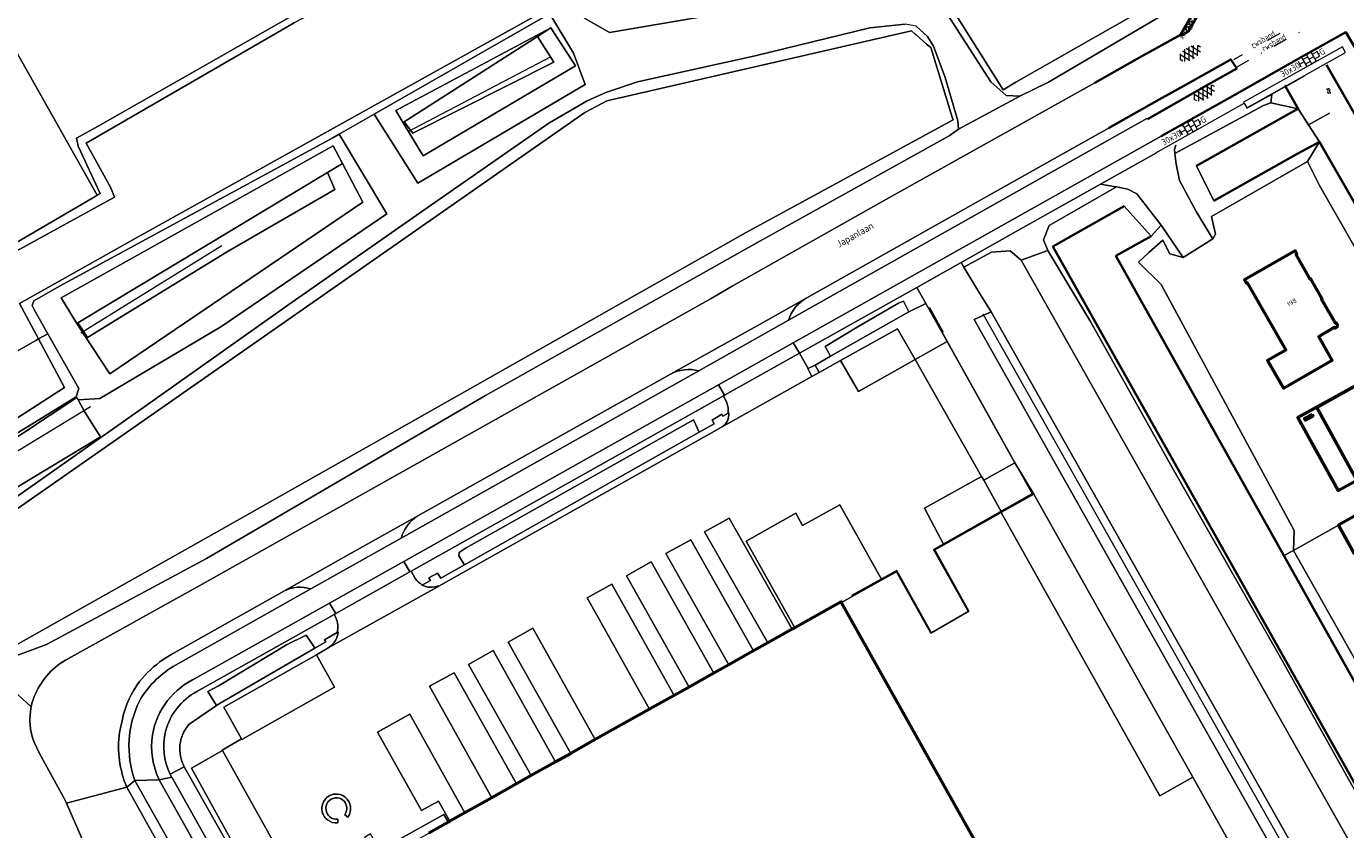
# Model space of a CAD drawing. Header units: metres. Extents: x 113441 to 115918, y 474822 to 477887.
# Tile 38 of 145: x 114493 to 114680, y 475863 to 475976. Entities that reach past the tile are written whole.
import ezdxf
from ezdxf.enums import TextEntityAlignment as Align

# ---------------------------------------------------------------- set-up
doc = ezdxf.new("R2010")
doc.units = ezdxf.units.M
doc.linetypes.add('VH-GELEIDEBAND', pattern=[6, 2, -2, 0, -2])
doc.layers.get('0').update_dxf_attribs({"color": 252})
for name, color, linetype, lineweight in [('B-WE-GK-BESCHOEIING-G', 252, 'GK-BESCHOEIING', 35), ('B-WE-GR-GRAS-GV', 252, 'Continuous', 13), ('B-WE-GR-GROENVOORZIENING-GV', 252, 'Continuous', 18), ('B-WE-GW-TALUD_KRUIN-G', 252, 'Continuous', 18), ('B-WE-IE-TERREINAFSCHEIDING_KUNSTMATIG_HEKWERK-G', 252, 'IE-TERREINAFSCHEIDING-KUNSTMATIG', 18), ('B-WE-IE-TERREINAFSCHEIDING_KUNSTMATIG_MUUR-GV', 252, 'Continuous', 18), ('B-WE-KW-KUNSTWERK-G', 170, 'Continuous', 18), ('B-WE-KW-KUNSTWERK_DEK-GV', 252, 'Continuous', 18), ('B-WE-OG-BEBOUWING-GV', 7, 'Continuous', 50), ('B-WE-OG-BEBOUWING-T18', 7, 'Continuous', 50), ('B-WE-OG-BEBOUWING_LUIFEL-GV', 7, 'Continuous', 50), ('B-WE-OG-INFO-T18', 7, 'Continuous', 18), ('B-WE-OG-TERREIN_ERF-GV', 252, 'Continuous', 18), ('B-WE-OG-TOPOGRAFIE-T18', 7, 'Continuous', 18), ('B-WE-OG-WATER-GV', 252, 'Continuous', 18), ('B-WE-OG-WATER-S', 130, 'Continuous', 18), ('B-WE-OG-WATER_SLOOT-GV', 252, 'Continuous', 18), ('B-WE-VH-KANTOPSLUITING_GELEIDEBAND-G', 20, 'VH-GELEIDEBAND', 18), ('B-WE-VH-KANTVERHARDING_ASFALT-G', 60, 'Continuous', 35), ('B-WE-VH-KANTVERHARDING_BETONSTRAATSTEEN-G', 60, 'Continuous', 35), ('B-WE-VH-KANTVERHARDING_TEGEL-G', 60, 'Continuous', 18), ('B-WE-VH-ONVERHARD-GV', 252, 'Continuous', 18), ('B-WE-VH-VERHARDING_ASFALT-S', 252, 'Continuous', 18), ('B-WE-VH-VERHARDING_BETONSTRAATSTEEN-S', 252, 'Continuous', 18), ('B-WE-VH-VERHARDING_GESLOTEN-GV', 252, 'Continuous', 18), ('B-WE-VH-VERHARDING_OPEN-GV', 252, 'Continuous', 18), ('B-WE-VH-VERHARDING_TEGEL-S', 252, 'Continuous', 18)]:
    doc.layers.add(name, color=color, linetype=linetype, lineweight=lineweight)
doc.layers.get('0').freeze()
doc.styles.add('NLCS-ISO', font='NLCS-ISO.ttf')
doc.styles.add('NLCS-ISO-ANNOTATIEF-T18', font='NLCS-ISO.ttf', dxfattribs={"height": 1.8})
doc.linetypes.add('GK-BESCHOEIING', pattern='A,30,-5,[1,NLCS.SHX,S=1,R=0,X=0,Y=0],-5', length=40)
doc.linetypes.add('IE-TERREINAFSCHEIDING-KUNSTMATIG', pattern='A,4,[82,NLCS.SHX,S=0.75,R=90,X=0,Y=0],4,-2', length=10)

# ---------------------------------------------------------------- blocks, each defined once
blk = doc.blocks.new('SVH-TEGEL_300X300_DUN_HALFST_KL-SO')
for p, q in [((-3.08, 0.75), (-3, 0.75)), ((-3, -0.83), (-3, 0.83)), ((-3, 0), (-1.5, 0)), ((-1.84, 1.5), (-1.5, 1.5)), ((-1.5, -1.6), (-1.5, 1.6)), ((-1.5, 0.75), (0, 0.75)), ((0, -1.78), (0, 1.78)), ((0, 1.5), (1.5, 1.5)), ((0, 0), (1.5, 0)), ((1.5, -1.6), (1.5, 1.6)), ((1.5, 0.75), (3, 0.75)), ((3, -0.83), (3, 0.83)), ((3, 0), (3.39, 0)), ((-3.08, -0.75), (-3, -0.75)), ((-1.84, -1.5), (-1.5, -1.5)), ((-1.5, -0.75), (0, -0.75)), ((0, -1.5), (1.5, -1.5)), ((1.5, -0.75), (3, -0.75))]:
    blk.add_line(p, q)
at = {"style": 'NLCS-ISO'}
blk.add_attdef('FORMAAT', text='', height=1.8, dxfattribs=at).set_placement((-3.18, 0), align=Align.MIDDLE_RIGHT)
blk.add_attdef('KLEUR', text='', height=1.8, dxfattribs=at).set_placement((3.49, 0), align=Align.MIDDLE_LEFT)
at = {"style": 'NLCS-ISO', "flags": 1}
blk.add_attdef('FUNCTIE', text='', height=1.8, dxfattribs=at).set_placement((0.12, -3.58), align=Align.MIDDLE_CENTER)
blk = doc.blocks.new('SVH-ASFALT-SO')
at = {"ltscale": 0.1}
for p, q in [((-1.63, 0.76), (-2.07, 1.52)), ((-2.02, 1.3), (-1.1, 2.9)), ((0.22, -0.04), (-1.38, 2.73)), ((-1.15, 0.42), (0.57, 3.38)), ((1.65, -0.13), (-0.28, 3.22)), ((0, 0), (1.96, 3.4)), ((2.92, 0.07), (0.99, 3.42)), ((1.31, -0.14), (3.19, 3.13)), ((4.02, 0.57), (2.43, 3.33)), ((2.79, 0.04), (4.24, 2.55)), ((4.7, 1.8), (4.29, 2.51))]:
    blk.add_line(p, q, dxfattribs=at)
at = {"style": 'NLCS-ISO'}
blk.add_attdef('KLEUR', text='', height=1.8, dxfattribs=at).set_placement((6.35, 1.54), align=Align.MIDDLE_LEFT)
at = {"style": 'NLCS-ISO', "flags": 1}
blk.add_attdef('FUNCTIE', text='', height=1.8, dxfattribs=at).set_placement((0.87, -2.83), align=Align.MIDDLE_CENTER)
blk = doc.blocks.new('SVH-BSS_KEIFORMAAT_KEPER_KL-SO')
for p, q in [((-3.44, -0.47), (-2.97, 0)), ((-3.31, 0.34), (-1.48, -1.48)), ((-2.52, 1.03), (-1.48, 0)), ((-2.23, -0.74), (0, 1.48)), ((-2.23, 0.74), (-1.57, 1.4)), ((-1.77, -1.77), (0, 0)), ((-0.74, 0.74), (1.48, -1.48)), ((-0.1, 1.58), (1.48, 0)), ((0.74, 0.74), (1.4, 1.4)), ((0.74, -0.74), (2.46, 0.98)), ((1.06, -1.91), (2.97, 0)), ((2.23, 0.74), (3.31, -0.34)), ((-0.74, -0.74), (0.5, -1.99)), ((-0.52, -2), (0, -1.48)), ((2.23, -0.74), (2.72, -1.24))]:
    blk.add_line(p, q)
at = {"style": 'NLCS-ISO'}
blk.add_attdef('FORMAAT', text='', height=1.8, dxfattribs=at).set_placement((-3.47, -0.23), align=Align.MIDDLE_RIGHT)
blk.add_attdef('KLEUR', text='', height=1.8, dxfattribs=at).set_placement((3.32, -0.22), align=Align.MIDDLE_LEFT)
at = {"style": 'NLCS-ISO', "flags": 1}
blk.add_attdef('FUNCTIE', text='', height=1.8, dxfattribs=at).set_placement((0.12, -3.58), align=Align.MIDDLE_CENTER)
blk = doc.blocks.new('SOG-WATER-SO')
at = {"flags": 128}
for points in [[(-2.51, 0.56), (-2.43, 0.7, -0.538831), (-0.42, 0.73, 0.605168), (1.26, 0.93, -4.035705)], [(-2.88, -0.71), (-2.79, -0.57, -0.538831), (-0.79, -0.54, 0.605168), (0.89, -0.34, -4.035705)]]:
    blk.add_lwpolyline(points, format="xyb", dxfattribs=at)

msp = doc.modelspace()

# ---------------------------------------------------------------- linework, layer by layer
at = {"layer": 'B-WE-GK-BESCHOEIING-G', "ltscale": 0.5, "flags": 128}
for points in [[(114693.801, 475941.472), (114692.325, 475944.037), (114684.673, 475957.435), (114677.079, 475970.758)], [(114671.187, 475967.82), (114671.263, 475967.685)], [(114672.592, 475964.303), (114673.045, 475964.557), (114671.263, 475967.685)], [(114658.678, 475956.493), (114672.592, 475964.303)], [(114675.669, 475959.648), (114673.035, 475958.234)], [(114676.358, 475959.367), (114676.073, 475959.864), (114675.669, 475959.648)], [(114673.035, 475958.234), (114661.128, 475951.544)], [(114697.883, 475921.876), (114695.367, 475926.259), (114692.687, 475930.927), (114690.491, 475934.751), (114687.78, 475939.474), (114676.358, 475959.367)], [(114638.41, 475945.116), (114648.487, 475950.772)], [(114652.292, 475946.578), (114647.303, 475943.775), (114671.023, 475901.431), (114705.155, 475840.501)], [(114722.347, 475795.535), (114722.199, 475795.799), (114682.645, 475866.371), (114638.41, 475945.116)]]:
    msp.add_lwpolyline(points, dxfattribs=at)
at = {"layer": 'B-WE-GR-GRAS-GV'}
for points in [[(114630.353, 476013.569), (114607.142, 475999.974), (114570.38, 475979.641), (114572.21, 475977.344), (114575.772, 475975.316), (114592.399, 475978.17), (114606.346, 475979.531), (114619.08, 475981.206), (114637.107, 475993.824), (114638.437, 475995.79), (114638.344, 475999.003)], [(114567.329, 475977.954), (114565.702, 475977.054), (114542.525, 475963.791), (114548.691, 475954.061), (114572.327, 475967.967), (114570.661, 475972.411)], [(114545.552, 475964.284), (114567.486, 475975.995), (114570.949, 475970.612), (114549.447, 475957.914), (114546.592, 475962.584)], [(114565.561, 475974.763), (114567.486, 475975.995), (114545.552, 475964.284), (114546.592, 475962.584), (114546.746, 475962.683)], [(114570.949, 475970.612), (114567.486, 475975.995), (114565.561, 475974.763), (114567.889, 475971.141), (114547.98, 475961.102), (114546.746, 475962.683), (114546.592, 475962.584), (114549.447, 475957.914)], [(114565.561, 475974.763), (114546.746, 475962.683), (114547.98, 475961.102), (114567.889, 475971.141)], [(114537.564, 475960.953), (114536.672, 475960.442), (114498.133, 475939.534), (114494.434, 475937.431), (114494.163, 475936.781), (114494.564, 475935.99), (114496.396, 475932.757), (114500.768, 475925.045), (114500.403, 475923.879), (114500.519, 475923.781), (114500.699, 475923.439), (114503.724, 475923.62), (114520.845, 475933.728), (114544.305, 475949.688)], [(114535.929, 475955.532), (114538.04, 475956.801), (114536.732, 475959.302), (114498.262, 475937.868), (114500.506, 475934.242), (114500.645, 475934.326)], [(114505.164, 475927.097), (114501.515, 475932.612), (114500.506, 475934.242), (114498.262, 475937.868), (114536.732, 475959.302), (114538.04, 475956.801), (114540.885, 475951.359)], [(114540.885, 475951.359), (114538.04, 475956.801), (114535.929, 475955.532), (114536.952, 475953.165), (114521.658, 475944.295), (114502.004, 475932.252), (114500.645, 475934.326), (114500.506, 475934.242), (114501.515, 475932.612), (114505.164, 475927.097)], [(114535.929, 475955.532), (114500.645, 475934.326), (114502.004, 475932.252), (114521.658, 475944.295), (114536.952, 475953.165)], [(114627.275, 475934.802), (114629.686, 475935.86), (114628.037, 475938.528), (114625.84, 475942.19), (114625.45, 475942.84), (114619.186, 475939.325), (114620.468, 475937.031), (114623.46, 475931.673), (114633.026, 475914.546), (114635.717, 475910.136), (114658.181, 475870.156), (114697.412, 475800.288), (114704.632, 475787.466), (114710.561, 475789.88), (114705.157, 475799.889), (114703.536, 475799.515)], [(114687.216, 475857.248), (114670.379, 475887.356), (114655.257, 475913.886), (114643.774, 475934.426), (114637.688, 475944.547), (114633.941, 475943.168), (114713.435, 475802.384), (114718.285, 475794.595), (114717.11, 475793.398), (114710.834, 475789.991), (114710.561, 475789.88), (114704.632, 475787.466), (114705.679, 475785.606), (114722.518, 475794.915), (114722.347, 475795.535), (114722.106, 475795.406), (114721.77, 475795.477), (114721.166, 475796.059), (114704.329, 475826.166)], [(114629.686, 475935.86), (114627.275, 475934.802), (114703.536, 475799.515), (114705.157, 475799.889), (114706.161, 475800.59), (114678.047, 475850.212)], [(114500.699, 475923.439), (114500.519, 475923.781), (114481.475, 475911.192), (114484.284, 475906.421), (114503.83, 475918.193), (114501.625, 475921.677)]]:
    msp.add_lwpolyline(points, close=True, dxfattribs=at)
for points in [[(114592.399, 475978.17), (114575.772, 475975.316), (114572.21, 475977.344)], [(114619.07, 475976.22), (114620.694, 475974.755), (114621.518, 475973.404), (114623.171, 475968.975), (114624.958, 475962.847), (114625.056, 475961.689), (114633.735, 475966.332), (114631.8, 475966.426), (114629.625, 475968.371), (114623.112, 475978.524)], [(114567.329, 475977.954), (114570.661, 475972.411), (114572.327, 475967.967), (114548.691, 475954.061), (114542.525, 475963.791), (114537.564, 475960.953), (114544.305, 475949.688), (114520.845, 475933.728), (114503.724, 475923.62), (114500.699, 475923.439), (114501.625, 475921.677), (114503.83, 475918.193), (114484.284, 475906.421)], [(114487.139, 475906.343), (114510.45, 475922.747), (114530.45, 475936.926), (114548.902, 475949.814), (114567.177, 475962.518), (114572.61, 475965.684), (114575.243, 475966.84), (114579.727, 475968.339), (114596.336, 475972.018), (114612.527, 475975.998), (114617.544, 475976.476)], [(114481.475, 475911.192), (114500.519, 475923.781), (114500.403, 475923.879), (114482.076, 475912.591)], [(114494.033, 475880.1), (114487.563, 475886.006), (114487.358, 475886.252), (114485.997, 475888.395), (114483.44, 475892.765), (114478.308, 475889.842), (114478.256, 475889.795), (114456.194, 475877.205), (114436.712, 475866.341), (114445.638, 475850.451), (114403.913, 475826.524), (114405.781, 475823.25), (114419.868, 475797.895), (114421.15, 475795.482), (114489.431, 475833.769)], [(114503.343, 475856.583), (114502.231, 475859.133), (114499.045, 475866.464), (114498.631, 475867.339), (114495.226, 475873.463), (114494.446, 475875.068)]]:
    msp.add_lwpolyline(points, dxfattribs=at)
msp.add_lwpolyline([(114494.446, 475875.068, -0.1355034), (114494.033, 475880.1)], format="xyb", dxfattribs=at)
at = {"layer": 'B-WE-GR-GROENVOORZIENING-GV'}
for points in [[(114658.163, 475978.376), (114659.449, 475980.526), (114655.98, 475979.005), (114637.797, 475968.288), (114633.735, 475966.332), (114625.056, 475961.689), (114623.759, 475960.712), (114596.139, 475945.371), (114558.247, 475924.036), (114518.814, 475901.014), (114496.207, 475888.861), (114488.673, 475886.112), (114487.563, 475886.006), (114494.033, 475880.1), (114494.156, 475880.563), (114494.48, 475881.536)], [(114498.876, 475886.684), (114517.857, 475897.224), (114552.001, 475916.362), (114590.106, 475937.772), (114593.089, 475939.484), (114614.917, 475951.764), (114644.334, 475968.23)], [(114655.791, 475959.404), (114655.579, 475958.856), (114655.646, 475958.212), (114668.167, 475965.025), (114669.218, 475965.38), (114669.33, 475966.598), (114669.303, 475966.583), (114665.811, 475964.62), (114665.789, 475964.66)], [(114601.042, 475934.67), (114651.68, 475963.152)], [(114646.354, 475961.861), (114629.086, 475952.167), (114603.631, 475937.841), (114603.558, 475937.8)], [(114546.318, 475903.89), (114588.364, 475927.539)], [(114584.387, 475927.084), (114548.663, 475907.045)], [(114592.319, 475923.015), (114591.843, 475923.981), (114547.734, 475899.231), (114548.32, 475898.214)], [(114549.315, 475897.316), (114550.443, 475897.936), (114550.253, 475898.282), (114551.448, 475898.96), (114551.944, 475898.252), (114555.274, 475900.134), (114554.491, 475901.386), (114554.508, 475901.862), (114555.509, 475902.547), (114587.641, 475920.628), (114588.424, 475918.866)], [(114588.424, 475918.866), (114590.535, 475920.059), (114590.251, 475920.546), (114591.631, 475921.393), (114591.777, 475921.145), (114592.5, 475921.571)], [(114529.725, 475896.408), (114513.9, 475887.509), (114512.711, 475886.74)], [(114514.098, 475885.768), (114533.581, 475896.727)], [(114537.091, 475892.68), (114536.863, 475893.131), (114517.469, 475882.248)], [(114520.241, 475880.277), (114519.006, 475882.252), (114520.596, 475883.089), (114530.14, 475888.822), (114532.909, 475890.178), (114533.718, 475889.033), (114534.139, 475888.349), (114535.685, 475889.241), (114535.483, 475889.563), (114537.297, 475890.591)], [(114516.316, 475877.571), (114520.241, 475880.277)], [(114506.926, 475878.353), (114506.543, 475876.45)], [(114567.106, 475779.711), (114552.303, 475806.244), (114531.236, 475844.07), (114515.678, 475871.589), (114513.665, 475870.589)], [(114513.665, 475870.589), (114515.678, 475871.589)], [(114513.906, 475870.125), (114547.152, 475810.865), (114546.349, 475810.405), (114577.459, 475754.922), (114593.659, 475725.795), (114594.661, 475724.186), (114598.011, 475724.576), (114580.061, 475756.428), (114567.106, 475779.711)], [(114508.68, 475869.694), (114507.567, 475868.724), (114511.401, 475861.798), (114518.91, 475848.43), (114519.252, 475847.83), (114519.288, 475847.768)], [(114507.567, 475868.724), (114508.68, 475869.694)], [(114519.82, 475847.602), (114520.791, 475848.134), (114520.085, 475849.365), (114508.68, 475869.694)]]:
    msp.add_lwpolyline(points, dxfattribs=at)
for points in [[(114637.856, 475948.081), (114647.404, 475953.523), (114647.286, 475953.547), (114645.129, 475953.882), (114632.704, 475946.91), (114632.373, 475946.724), (114625.45, 475942.84), (114625.84, 475942.19), (114629.735, 475944.279), (114632.386, 475944.489), (114633.941, 475943.168), (114637.688, 475944.547), (114637.068, 475946.057)], [(114625.84, 475942.19), (114628.037, 475938.528), (114629.686, 475935.86), (114678.047, 475850.212), (114706.161, 475800.59), (114705.157, 475799.889), (114710.561, 475789.88), (114710.834, 475789.991), (114717.11, 475793.398), (114718.285, 475794.595), (114713.435, 475802.384), (114633.941, 475943.168), (114632.386, 475944.489), (114629.735, 475944.279)], [(114618.07, 475935.851), (114620.468, 475937.031), (114619.186, 475939.325), (114617.982, 475938.649), (114602.582, 475930.007), (114603.806, 475927.86), (114604.807, 475928.352), (114606.978, 475929.629), (114606.217, 475930.989), (114610.971, 475933.855), (114616.598, 475937.077), (114617.28, 475937.381)], [(114618.07, 475935.851), (114617.28, 475937.381), (114616.598, 475937.077), (114610.971, 475933.855), (114606.217, 475930.989), (114606.978, 475929.629)], [(114616.452, 475933.487), (114618.939, 475929.136), (114623.46, 475931.673), (114620.468, 475937.031), (114618.07, 475935.851), (114606.978, 475929.629), (114604.807, 475928.352), (114605.38, 475927.315), (114608.418, 475929.01)], [(114588.424, 475918.866), (114587.641, 475920.628), (114555.509, 475902.547), (114554.508, 475901.862), (114554.491, 475901.386), (114555.274, 475900.134)], [(114633.026, 475914.546), (114628.642, 475912.085), (114631.14, 475907.561), (114635.717, 475910.136)], [(114534.139, 475888.349), (114533.718, 475889.033), (114532.909, 475890.178), (114530.14, 475888.822), (114520.596, 475883.089), (114519.006, 475882.252), (114520.241, 475880.277), (114520.725, 475880.61)]]:
    msp.add_lwpolyline(points, close=True, dxfattribs=at)
for points in [[(114603.558, 475937.8, 0.1887109), (114601.042, 475934.67)], [(114588.364, 475927.539, 0.1842928), (114584.387, 475927.084)], [(114592.5, 475921.571, 0.1561591), (114592.319, 475923.015)], [(114548.663, 475907.045, 0.1810332), (114546.318, 475903.89)], [(114548.32, 475898.214, 0.1410769), (114549.315, 475897.316)], [(114533.581, 475896.727, 0.2053602), (114529.725, 475896.408)], [(114537.297, 475890.591, 0.1642486), (114537.091, 475892.68)], [(114494.48, 475881.536, -0.1627885), (114498.876, 475886.684)], [(114509.332, 475880.889, -0.1249806), (114514.098, 475885.768)], [(114512.711, 475886.74, 0.0780621), (114509.337, 475883.65)], [(114509.337, 475883.65, 0.1025686), (114506.926, 475878.353)], [(114517.469, 475882.248, 0.2062295), (114513.01, 475876.595)], [(114508.68, 475869.694, -0.1997556), (114509.332, 475880.889)], [(114515.678, 475871.589, -0.3102755), (114516.316, 475877.571)], [(114506.543, 475876.45, 0.1394945), (114507.567, 475868.724)], [(114513.01, 475876.595, 0.1726884), (114513.665, 475870.589)], [(114513.665, 475870.589, 0.0154073), (114513.906, 475870.125)]]:
    msp.add_lwpolyline(points, format="xyb", dxfattribs=at)
at = {"layer": 'B-WE-GW-TALUD_KRUIN-G'}
for points in [[(114565.561, 475974.763), (114567.889, 475971.141), (114547.98, 475961.102), (114546.746, 475962.683)], [(114546.746, 475962.683), (114565.561, 475974.763)], [(114535.929, 475955.532), (114536.952, 475953.165), (114521.658, 475944.295), (114502.004, 475932.252), (114500.645, 475934.326)], [(114500.645, 475934.326), (114535.929, 475955.532)], [(114705.157, 475799.889), (114703.536, 475799.515), (114627.275, 475934.802), (114629.686, 475935.86)], [(114629.686, 475935.86), (114678.047, 475850.212), (114706.161, 475800.59), (114705.157, 475799.889)]]:
    msp.add_lwpolyline(points, dxfattribs=at)
at = {"layer": 'B-WE-IE-TERREINAFSCHEIDING_KUNSTMATIG_HEKWERK-G'}
for points in [[(114547.293, 475961.345), (114567.52, 475971.93)], [(114501.064, 475932.9), (114520.977, 475945.238)], [(114626.429, 475893.568), (114621.542, 475902.298), (114635.496, 475910.189), (114620.865, 475936.397), (114620.952, 475936.463), (114622.913, 475932.992)], [(114628.494, 475935.596), (114705.157, 475799.889), (114711.231, 475788.639)], [(114485.882, 475912.481), (114502.41, 475922.52)], [(114621.251, 475890.541), (114616.356, 475899.32), (114609.95, 475895.798)]]:
    msp.add_lwpolyline(points, dxfattribs=at)
at = {"layer": 'B-WE-IE-TERREINAFSCHEIDING_KUNSTMATIG_MUUR-GV'}
for points in [[(114671.187, 475967.82), (114671.263, 475967.685), (114671.296, 475967.703), (114674.06, 475969.256)], [(114665.789, 475964.66), (114665.811, 475964.62), (114669.303, 475966.583), (114669.33, 475966.598), (114670.752, 475967.397), (114671.263, 475967.685), (114671.187, 475967.82)], [(114538.371, 475864.837), (114538.794, 475864.501)], [(114537.37, 475863.681), (114537.353, 475864.194)]]:
    msp.add_lwpolyline(points, dxfattribs=at)
for points in [[(114535.561, 475866.977, 0.4209716), (114535.899, 475864.113)], [(114538.394, 475867.325, 0.4260789), (114535.561, 475866.977)], [(114536.232, 475864.537, -0.3743594), (114535.977, 475866.653)], [(114535.977, 475866.653, -0.4068043), (114538.086, 475866.901)], [(114538.086, 475866.901, -0.3947514), (114538.371, 475864.837)], [(114538.794, 475864.501, 0.4047718), (114538.394, 475867.325)], [(114537.353, 475864.194, -0.1832854), (114536.232, 475864.537)], [(114535.899, 475864.113, 0.1824672), (114537.37, 475863.681)]]:
    msp.add_lwpolyline(points, format="xyb", dxfattribs=at)
at = {"layer": 'B-WE-KW-KUNSTWERK-G'}
msp.add_lwpolyline([(114679.301, 475973.301), (114665.342, 475965.459), (114665.791, 475964.661), (114679.749, 475972.502), (114679.301, 475973.301)], dxfattribs=at)
at = {"layer": 'B-WE-KW-KUNSTWERK_DEK-GV'}
msp.add_lwpolyline([(114671.187, 475967.82), (114671.263, 475967.685), (114674.06, 475969.256)], dxfattribs=at)
at = {"layer": 'B-WE-OG-BEBOUWING-GV'}
for points in [[(114678.709, 475933.835), (114678.431, 475934.32), (114678.327, 475934.26), (114676.377, 475937.665), (114676.447, 475937.705), (114674.866, 475940.547), (114674.76, 475940.486), (114672.778, 475943.947), (114672.883, 475944.007), (114672.615, 475944.473), (114665.482, 475940.387), (114665.751, 475939.919), (114665.855, 475939.978), (114671.318, 475930.442), (114668.749, 475928.971), (114670.986, 475925.066), (114677.875, 475929.028), (114675.968, 475932.403), (114678.198, 475933.68), (114678.258, 475933.576)], [(114681.106, 475912.533), (114689.748, 475917.355), (114689.996, 475916.909), (114690.389, 475917.128), (114690.273, 475917.337), (114692.659, 475918.663), (114692.484, 475918.978), (114692.038, 475918.73), (114690.47, 475921.554), (114690.898, 475921.792), (114690.679, 475922.185), (114690.234, 475921.937), (114688.174, 475925.644), (114684.52, 475923.614), (114682.971, 475926.402), (114675.698, 475922.361), (114680.465, 475913.673)], [(114675.033, 475921.372), (114673.967, 475920.784), (114674.088, 475920.558), (114675.154, 475921.146)], [(114685.358, 475909.24), (114685.273, 475909.392), (114678.734, 475905.759), (114680.99, 475901.718), (114684.468, 475903.665), (114688.459, 475896.499), (114690.356, 475897.57), (114692.383, 475893.921), (114692.191, 475893.814), (114692.347, 475893.535), (114700.128, 475897.875), (114699.972, 475898.155), (114699.798, 475898.057), (114697.574, 475902.042), (114697.679, 475902.101), (114696.107, 475904.917), (114696.002, 475904.859), (114693.783, 475908.835), (114693.957, 475908.932), (114693.801, 475909.211), (114687.375, 475905.627)]]:
    msp.add_lwpolyline(points, close=True, dxfattribs=at)
msp.add_lwpolyline([(114677.373, 475772.016), (114608.529, 475894.817), (114608.475, 475894.914), (114601.946, 475891.255), (114601.557, 475891.037), (114598.139, 475889.121), (114596.097, 475887.976), (114595.682, 475887.744), (114592.603, 475886.017), (114590.476, 475884.824), (114586.998, 475882.874), (114584.908, 475881.701), (114581.427, 475879.749), (114573.753, 475875.444), (114570.284, 475873.499), (114568.142, 475872.298), (114567.765, 475872.086), (114564.686, 475870.357), (114562.622, 475869.198), (114559.131, 475867.237), (114555.339, 475865.108), (114553.202, 475863.908), (114553.024, 475863.807), (114550.212, 475862.228)], dxfattribs=at)
at = {"layer": 'B-WE-OG-BEBOUWING_LUIFEL-GV'}
for points in [[(114690.679, 475922.185), (114687.081, 475928.718), (114673.029, 475920.931), (114678.733, 475910.625), (114689.997, 475916.909), (114689.748, 475917.355), (114681.106, 475912.533), (114680.465, 475913.673), (114675.698, 475922.361), (114682.971, 475926.402), (114684.52, 475923.614), (114688.174, 475925.644), (114690.234, 475921.937)], [(114675.033, 475921.372), (114675.154, 475921.146), (114674.088, 475920.558), (114673.967, 475920.784)]]:
    msp.add_lwpolyline(points, close=True, dxfattribs=at)
at = {"layer": 'B-WE-OG-TERREIN_ERF-GV'}
for points in [[(114479.731, 475994.265), (114503.35, 475952.326), (114503.793, 475952.585), (114500.691, 475959.253), (114500.438, 475960.403), (114503.487, 475962.114), (114531.812, 475978.198)], [(114491.399, 475945.33), (114503.074, 475952.164), (114503.35, 475952.326), (114479.731, 475994.265)], [(114572.585, 475895.47), (114576.082, 475897.406), (114584.908, 475881.701), (114586.998, 475882.874), (114578.153, 475898.595), (114581.644, 475900.556), (114590.476, 475884.824), (114592.603, 475886.017), (114583.736, 475901.73), (114587.232, 475903.673), (114596.097, 475887.976), (114598.139, 475889.121), (114589.191, 475904.8), (114592.679, 475906.724), (114601.557, 475891.037), (114601.946, 475891.255), (114595.081, 475903.498), (114602.077, 475907.408), (114603.034, 475905.683), (114608.283, 475908.611), (114614.243, 475898.015), (114616.298, 475899.165), (114621.143, 475890.5), (114626.541, 475893.586), (114621.714, 475902.239), (114623.006, 475902.969), (114620.266, 475908.132), (114628.333, 475912.626), (114618.939, 475929.136), (114610.919, 475924.638), (114608.418, 475929.01), (114605.38, 475927.315), (114604.328, 475926.755), (114591.664, 475919.628), (114591.383, 475919.47), (114591.357, 475919.456), (114551.966, 475897.313), (114551.651, 475897.116), (114536.124, 475888.442), (114534.363, 475887.404), (114536.89, 475882.85), (114523.811, 475875.473), (114523.774, 475875.564), (114521.016, 475873.971), (114521.061, 475873.891), (114531.541, 475855.178)], [(114658.181, 475870.156), (114653.523, 475867.529), (114631.087, 475907.531), (114623.006, 475902.969), (114621.714, 475902.239), (114626.541, 475893.586), (114621.143, 475890.5), (114616.298, 475899.165), (114614.243, 475898.015), (114608.529, 475894.817), (114677.373, 475772.016), (114679.947, 475773.583), (114693.015, 475780.972), (114689.828, 475781.628), (114687.52, 475782.426)], [(114680.99, 475901.718), (114678.734, 475905.759), (114672.387, 475902.161), (114686.827, 475876.654)], [(114543.3, 475859.844), (114552.344, 475864.889), (114553.024, 475863.807), (114553.202, 475863.908), (114551.596, 475866.741), (114549.194, 475865.413), (114542.97, 475876.505), (114547.562, 475879.042), (114555.339, 475865.108), (114559.131, 475867.237), (114550.318, 475882.981), (114553.8, 475884.875), (114562.622, 475869.198), (114564.686, 475870.357), (114555.838, 475886.072), (114559.338, 475888.016), (114568.142, 475872.298), (114570.284, 475873.499), (114561.457, 475889.23), (114564.94, 475891.193), (114573.753, 475875.444), (114581.427, 475879.749), (114572.585, 475895.47)], [(114697.412, 475800.288), (114658.181, 475870.156)], [(114538.794, 475864.501), (114538.371, 475864.837)], [(114537.353, 475864.194), (114537.37, 475863.681)]]:
    msp.add_lwpolyline(points, dxfattribs=at)
for points in [[(114676.057, 475953.718), (114674.367, 475957.103), (114660.829, 475949.335), (114661.384, 475946.845), (114660.992, 475946.184), (114656.824, 475943.52), (114654.911, 475944.069), (114653.931, 475945.976), (114651.968, 475944.251), (114650.49, 475942.893), (114653.709, 475939.719), (114672.481, 475904.973), (114672.387, 475902.161), (114678.734, 475905.759), (114685.273, 475909.392), (114691.51, 475912.897), (114697.993, 475916.164), (114697.046, 475917.679), (114696.84, 475917.567), (114695.208, 475920.431), (114695.296, 475920.478), (114692.836, 475924.413)], [(114678.709, 475933.835), (114678.258, 475933.576), (114678.198, 475933.68), (114675.968, 475932.403), (114677.875, 475929.028), (114670.986, 475925.066), (114668.749, 475928.971), (114671.318, 475930.442), (114665.855, 475939.978), (114665.751, 475939.919), (114665.482, 475940.387), (114672.615, 475944.473), (114672.883, 475944.007), (114672.778, 475943.947), (114674.76, 475940.486), (114674.866, 475940.547), (114676.447, 475937.705), (114676.377, 475937.665), (114678.327, 475934.26), (114678.431, 475934.32)], [(114682.971, 475926.402), (114684.52, 475923.614), (114688.174, 475925.644), (114690.234, 475921.937), (114690.679, 475922.185), (114690.898, 475921.792), (114690.47, 475921.554), (114692.038, 475918.73), (114692.484, 475918.978), (114692.659, 475918.663), (114690.273, 475917.337), (114690.389, 475917.128), (114689.996, 475916.909), (114689.748, 475917.355), (114681.106, 475912.533), (114680.465, 475913.673), (114675.698, 475922.361)], [(114675.033, 475921.372), (114675.154, 475921.146), (114674.088, 475920.558), (114673.967, 475920.784)]]:
    msp.add_lwpolyline(points, close=True, dxfattribs=at)
for points in [[(114535.899, 475864.113, -0.4209716), (114535.561, 475866.977)], [(114535.561, 475866.977, -0.4260789), (114538.394, 475867.325)], [(114535.977, 475866.653, 0.3743594), (114536.232, 475864.537)], [(114538.086, 475866.901, 0.4068043), (114535.977, 475866.653)], [(114538.371, 475864.837, 0.3947514), (114538.086, 475866.901)], [(114538.394, 475867.325, -0.4047718), (114538.794, 475864.501)], [(114536.232, 475864.537, 0.1832854), (114537.353, 475864.194)], [(114537.37, 475863.681, -0.1824672), (114535.899, 475864.113)]]:
    msp.add_lwpolyline(points, format="xyb", dxfattribs=at)
at = {"layer": 'B-WE-OG-WATER-GV'}
for points in [[(114631.848, 476015.078), (114641.214, 476020.712), (114638.687, 476025.306), (114621.349, 476015.713), (114598.376, 476002.802), (114563.394, 475983.101), (114559.96, 475985.142), (114556.634, 475990.076), (114555.576, 475989.503), (114531.186, 475976.687), (114501.81, 475959.706), (114505.285, 475953.404), (114505.797, 475952.069), (114485.289, 475940.804), (114484.8, 475940.178), (114484.901, 475939.504), (114490.644, 475929.531), (114494.693, 475931.815), (114495.09, 475932.039), (114492.387, 475937.065), (114509.164, 475946.478), (114566.882, 475978.551)], [(114641.214, 476020.712), (114631.848, 476015.078), (114632.465, 476014.068), (114642.988, 475996.835), (114643.468, 475996.048), (114643.756, 475995.577), (114643.276, 475995.188), (114624.627, 475980.06), (114623.746, 475979.345), (114624.185, 475978.647), (114630.667, 475968.334), (114631.355, 475967.24), (114633.183, 475968.284), (114652.929, 475979.558), (114659.012, 475982.966), (114659.062, 475982.994), (114661.835, 475984.513)], [(114675.669, 475959.648), (114676.073, 475959.864), (114674.505, 475962.294), (114673.045, 475964.557), (114672.592, 475964.303), (114658.678, 475956.493), (114661.128, 475951.544), (114673.035, 475958.234)], [(114671.023, 475901.431), (114647.303, 475943.775), (114652.292, 475946.578), (114648.487, 475950.772), (114638.41, 475945.116), (114682.645, 475866.371), (114722.199, 475795.799), (114722.347, 475795.535), (114722.518, 475794.915), (114705.679, 475785.606), (114705.007, 475785.234), (114661.223, 475761.027), (114670.818, 475758.337), (114732.253, 475792.077), (114729.102, 475797.698), (114728.957, 475798.011), (114728.403, 475799.001), (114705.155, 475840.501)]]:
    msp.add_lwpolyline(points, close=True, dxfattribs=at)
for points in [[(114487.723, 475886.457), (114520.641, 475904.963), (114594.956, 475947.047), (114624.295, 475962.996), (114624.177, 475963.376), (114621.14, 475973.185), (114620.562, 475973.692), (114619.102, 475974.974), (114618.954, 475975.104), (114618.439, 475975.556), (114575.382, 475965.659), (114572.272, 475964.008), (114488.597, 475905.634)], [(114671.187, 475967.82), (114671.263, 475967.685), (114673.045, 475964.557), (114674.505, 475962.294), (114677.475, 475963.93)], [(114677.475, 475963.93), (114674.505, 475962.294), (114676.073, 475959.864), (114676.358, 475959.367), (114687.78, 475939.474), (114690.491, 475934.751), (114692.687, 475930.927), (114695.367, 475926.259), (114697.883, 475921.876)], [(114478.524, 475912.13), (114498.766, 475925.204), (114495.09, 475932.039), (114494.693, 475931.815), (114490.644, 475929.531)]]:
    msp.add_lwpolyline(points, dxfattribs=at)
at = {"layer": 'B-WE-OG-WATER_SLOOT-GV'}
for points in [[(114607.142, 475999.974), (114630.353, 476013.569), (114630.758, 476013.806), (114631.918, 476013.75), (114631.848, 476015.078), (114566.882, 475978.551), (114509.164, 475946.478), (114492.387, 475937.065), (114495.09, 475932.039), (114496.396, 475932.757), (114494.564, 475935.99), (114494.163, 475936.781), (114494.434, 475937.431), (114498.133, 475939.534), (114536.672, 475960.442), (114537.564, 475960.953), (114542.525, 475963.791), (114565.702, 475977.054), (114567.329, 475977.954), (114570.38, 475979.641)], [(114671.263, 475967.685), (114670.752, 475967.397), (114669.33, 475966.598), (114669.218, 475965.38), (114673.045, 475964.557)], [(114672.592, 475964.303), (114673.045, 475964.557), (114669.218, 475965.38), (114668.167, 475965.025), (114655.646, 475958.212), (114655.8, 475956.736), (114656.289, 475954.4), (114658.655, 475950.051), (114660.911, 475946.312), (114660.992, 475946.184), (114661.384, 475946.845), (114660.829, 475949.335), (114674.367, 475957.103), (114676.073, 475959.864), (114675.669, 475959.648), (114673.035, 475958.234), (114661.128, 475951.544), (114658.678, 475956.493)], [(114676.358, 475959.367), (114676.073, 475959.864), (114674.367, 475957.103), (114676.057, 475953.718), (114692.836, 475924.413), (114695.296, 475920.478), (114697.883, 475921.876), (114695.367, 475926.259), (114693.67, 475925.285), (114690.928, 475929.917), (114692.687, 475930.927), (114690.491, 475934.751), (114688.769, 475933.762), (114686.084, 475938.5), (114687.78, 475939.474)], [(114638.41, 475945.116), (114648.487, 475950.772), (114652.292, 475946.578), (114653.709, 475948.096), (114650.276, 475952.513), (114648.994, 475953.192), (114647.404, 475953.523), (114637.856, 475948.081), (114637.068, 475946.057), (114637.688, 475944.547), (114643.774, 475934.426), (114655.257, 475913.886), (114670.379, 475887.356), (114687.216, 475857.248), (114704.329, 475826.166), (114721.166, 475796.059), (114721.77, 475795.477), (114722.106, 475795.406), (114722.347, 475795.535), (114722.199, 475795.799), (114682.645, 475866.371)], [(114653.709, 475939.719), (114650.49, 475942.893), (114651.968, 475944.251), (114653.931, 475945.976), (114654.911, 475944.069), (114656.824, 475943.52), (114653.709, 475948.096), (114652.292, 475946.578), (114647.303, 475943.775), (114671.023, 475901.431), (114672.387, 475902.161), (114672.481, 475904.973)], [(114672.387, 475902.161), (114671.023, 475901.431), (114705.155, 475840.501), (114706.945, 475841.44), (114686.827, 475876.654)]]:
    msp.add_lwpolyline(points, close=True, dxfattribs=at)
for points in [[(114531.812, 475978.198), (114503.487, 475962.114), (114500.438, 475960.403), (114500.691, 475959.253), (114503.793, 475952.585), (114503.35, 475952.326), (114503.074, 475952.164), (114491.399, 475945.33)], [(114623.112, 475978.524), (114629.625, 475968.371), (114631.8, 475966.426), (114633.735, 475966.332), (114637.797, 475968.288), (114655.98, 475979.005)], [(114652.929, 475979.558), (114633.183, 475968.284), (114631.355, 475967.24), (114630.667, 475968.334), (114624.185, 475978.647)], [(114485.289, 475940.804), (114505.797, 475952.069), (114505.285, 475953.404), (114501.81, 475959.706), (114531.186, 475976.687)], [(114488.673, 475886.112), (114496.207, 475888.861), (114518.814, 475901.014), (114558.247, 475924.036), (114596.139, 475945.371), (114623.759, 475960.712), (114625.056, 475961.689), (114624.958, 475962.847), (114623.171, 475968.975), (114621.518, 475973.404), (114620.694, 475974.755), (114619.07, 475976.22), (114617.544, 475976.476), (114612.527, 475975.998), (114596.336, 475972.018), (114579.727, 475968.339), (114575.243, 475966.84), (114572.61, 475965.684), (114567.177, 475962.518), (114548.902, 475949.814), (114530.45, 475936.926), (114510.45, 475922.747), (114487.139, 475906.343)], [(114488.597, 475905.634), (114572.272, 475964.008), (114575.382, 475965.659), (114618.439, 475975.556), (114618.954, 475975.104), (114619.102, 475974.974), (114620.562, 475973.692), (114621.14, 475973.185), (114624.177, 475963.376), (114624.295, 475962.996), (114594.956, 475947.047), (114520.641, 475904.963), (114487.723, 475886.457)], [(114482.076, 475912.591), (114500.403, 475923.879), (114500.768, 475925.045), (114496.396, 475932.757), (114495.09, 475932.039), (114498.766, 475925.204), (114478.524, 475912.13)]]:
    msp.add_lwpolyline(points, dxfattribs=at)
at = {"layer": 'B-WE-VH-KANTOPSLUITING_GELEIDEBAND-G'}
for points in [[(114670.452, 475975.174), (114663.936, 475971.483)], [(114664.329, 475970.449), (114674.684, 475976.173)]]:
    msp.add_lwpolyline(points, dxfattribs=at)
at = {"layer": 'B-WE-VH-KANTVERHARDING_ASFALT-G'}
for points in [[(114644.335, 475968.228), (114650.63, 475971.78), (114656.416, 475974.988), (114656.524, 475974.869), (114657.558, 475975.51), (114658.951, 475977.863)], [(114691.522, 475955.114), (114683.659, 475968.821), (114679.781, 475975.357), (114673.832, 475972.014), (114664.098, 475966.528), (114653.702, 475960.679)], [(114651.763, 475963.072), (114660.751, 475968.199), (114664.384, 475970.222), (114663.545, 475971.515), (114657.433, 475968.09), (114653.424, 475965.859), (114646.261, 475961.826)]]:
    msp.add_lwpolyline(points, dxfattribs=at)
at = {"layer": 'B-WE-VH-KANTVERHARDING_BETONSTRAATSTEEN-G'}
msp.add_lwpolyline([(114656.416, 475974.988), (114658.314, 475978.248)], dxfattribs=at)
at = {"layer": 'B-WE-VH-KANTVERHARDING_TEGEL-G'}
msp.add_lwpolyline([(114665.399, 475965.286), (114659.035, 475961.732), (114652.88, 475958.265)], dxfattribs=at)
at = {"layer": 'B-WE-VH-ONVERHARD-GV'}
msp.add_lwpolyline([(114653.034, 475958.318), (114645.129, 475953.882), (114647.286, 475953.547), (114647.404, 475953.523), (114648.994, 475953.192), (114650.276, 475952.513), (114653.709, 475948.096), (114656.824, 475943.52), (114660.992, 475946.184), (114660.911, 475946.312), (114658.655, 475950.051), (114656.289, 475954.4), (114655.8, 475956.736), (114655.646, 475958.212), (114655.579, 475958.856), (114655.791, 475959.404)], dxfattribs=at)
at = {"layer": 'B-WE-VH-VERHARDING_GESLOTEN-GV'}
for points in [[(114644.334, 475968.23), (114614.917, 475951.764), (114593.089, 475939.484), (114590.106, 475937.772), (114552.001, 475916.362), (114517.857, 475897.224), (114498.876, 475886.684)], [(114651.68, 475963.152), (114601.042, 475934.67), (114588.364, 475927.539), (114546.318, 475903.89), (114533.581, 475896.727), (114514.098, 475885.768)], [(114590.243, 475930.369), (114597.033, 475934.127), (114603.558, 475937.8), (114603.631, 475937.841), (114629.086, 475952.167), (114646.354, 475961.861)], [(114517.47, 475884.207), (114536.192, 475894.718), (114546.712, 475900.624), (114574.882, 475916.439), (114591.166, 475925.576), (114601.729, 475931.503), (114653.697, 475960.663)], [(114603.558, 475937.8), (114597.033, 475934.127), (114590.243, 475930.369), (114584.387, 475927.084)], [(114588.364, 475927.539), (114601.042, 475934.67)], [(114512.711, 475886.74), (114513.9, 475887.509), (114529.725, 475896.408), (114539.276, 475901.779), (114548.663, 475907.045), (114584.387, 475927.084), (114590.243, 475930.369)], [(114604.328, 475926.755), (114603.789, 475927.852), (114603.806, 475927.86), (114602.582, 475930.007), (114592.017, 475924.079), (114591.843, 475923.981), (114592.319, 475923.015)], [(114591.664, 475919.628), (114604.328, 475926.755)], [(114592.5, 475921.571), (114592.617, 475921.624)], [(114548.663, 475907.045), (114539.276, 475901.779), (114529.725, 475896.408)], [(114533.581, 475896.727), (114546.318, 475903.89)], [(114548.32, 475898.214), (114547.734, 475899.231), (114547.56, 475899.133), (114537.076, 475893.25), (114536.863, 475893.131), (114537.091, 475892.68)], [(114536.09, 475888.505), (114536.124, 475888.442), (114551.651, 475897.116)], [(114549.219, 475897.274), (114549.315, 475897.316)], [(114551.651, 475897.116), (114551.611, 475897.19)], [(114537.297, 475890.591), (114537.44, 475890.681)], [(114494.48, 475881.536), (114494.156, 475880.563), (114494.033, 475880.1)], [(114506.543, 475876.45), (114506.926, 475878.353)], [(114494.446, 475875.068), (114495.226, 475873.463), (114498.631, 475867.339), (114499.045, 475866.464), (114507.567, 475868.724)], [(114511.401, 475861.798), (114507.567, 475868.724), (114499.045, 475866.464), (114502.231, 475859.133), (114503.343, 475856.583)], [(114545.683, 475810.023), (114545.365, 475810.583), (114512.147, 475869.783), (114508.68, 475869.694), (114520.085, 475849.365), (114520.791, 475848.134), (114519.82, 475847.602)], [(114508.68, 475869.694), (114512.147, 475869.783)]]:
    msp.add_lwpolyline(points, dxfattribs=at)
for points in [[(114601.042, 475934.67, -0.1887109), (114603.558, 475937.8)], [(114584.387, 475927.084, -0.1842928), (114588.364, 475927.539)], [(114592.319, 475923.015, -0.1561591), (114592.5, 475921.571)], [(114592.617, 475921.624, -0.2755609), (114591.664, 475919.628)], [(114546.318, 475903.89, -0.1810332), (114548.663, 475907.045)], [(114549.315, 475897.316, -0.1410769), (114548.32, 475898.214)], [(114529.725, 475896.408, -0.2053602), (114533.581, 475896.727)], [(114551.611, 475897.19, -0.2216177), (114549.219, 475897.274)], [(114537.091, 475892.68, -0.1642486), (114537.297, 475890.591)], [(114537.44, 475890.681, -0.2361689), (114536.09, 475888.505)], [(114498.876, 475886.684, 0.1627885), (114494.48, 475881.536)], [(114514.098, 475885.768, 0.1249806), (114509.332, 475880.889)], [(114509.337, 475883.65, -0.0780621), (114512.711, 475886.74)], [(114506.926, 475878.353, -0.1025686), (114509.337, 475883.65)], [(114511.184, 475876.109, -0.2519561), (114517.47, 475884.207)], [(114494.033, 475880.1, 0.1355034), (114494.446, 475875.068)], [(114509.332, 475880.889, 0.1997556), (114508.68, 475869.694)], [(114507.567, 475868.724, -0.1394945), (114506.543, 475876.45)], [(114512.147, 475869.783, -0.1544329), (114511.184, 475876.109)]]:
    msp.add_lwpolyline(points, format="xyb", dxfattribs=at)
for points in [[(114618.939, 475929.136), (114616.452, 475933.487), (114608.418, 475929.01), (114610.919, 475924.638)], [(114623.46, 475931.673), (114618.939, 475929.136), (114628.333, 475912.626), (114628.642, 475912.085), (114633.026, 475914.546)], [(114602.582, 475930.007), (114601.729, 475931.503), (114591.166, 475925.576), (114592.017, 475924.079)], [(114628.642, 475912.085), (114628.333, 475912.626), (114620.266, 475908.132), (114623.006, 475902.969), (114631.087, 475907.531), (114631.14, 475907.561)], [(114635.717, 475910.136), (114631.14, 475907.561), (114631.087, 475907.531), (114653.523, 475867.529), (114658.181, 475870.156)], [(114608.283, 475908.611), (114603.034, 475905.683), (114602.077, 475907.408), (114595.081, 475903.498), (114601.946, 475891.255), (114608.475, 475894.914), (114608.529, 475894.817), (114614.243, 475898.015)], [(114598.139, 475889.121), (114601.557, 475891.037), (114592.679, 475906.724), (114589.191, 475904.8)], [(114592.603, 475886.017), (114595.682, 475887.744), (114596.097, 475887.976), (114587.232, 475903.673), (114583.736, 475901.73)], [(114547.56, 475899.133), (114546.712, 475900.624), (114536.192, 475894.718), (114537.076, 475893.25)], [(114586.998, 475882.874), (114590.476, 475884.824), (114581.644, 475900.556), (114578.153, 475898.595)], [(114581.427, 475879.749), (114584.908, 475881.701), (114576.082, 475897.406), (114572.585, 475895.47)], [(114570.284, 475873.499), (114573.753, 475875.444), (114564.94, 475891.193), (114561.457, 475889.23)], [(114534.363, 475887.404), (114521.274, 475880.049), (114523.774, 475875.564), (114523.811, 475875.473), (114536.89, 475882.85)], [(114564.686, 475870.357), (114567.765, 475872.086), (114568.142, 475872.298), (114559.338, 475888.016), (114555.838, 475886.072)], [(114559.131, 475867.237), (114562.622, 475869.198), (114553.8, 475884.875), (114550.318, 475882.981)], [(114542.97, 475876.505), (114549.194, 475865.413), (114551.596, 475866.741), (114553.202, 475863.908), (114555.339, 475865.108), (114547.562, 475879.042)], [(114521.061, 475873.891), (114516.687, 475871.431), (114526.922, 475852.893), (114527.071, 475852.634), (114531.541, 475855.178)]]:
    msp.add_lwpolyline(points, close=True, dxfattribs=at)
at = {"layer": 'B-WE-VH-VERHARDING_OPEN-GV'}
for points in [[(114653.697, 475960.663), (114601.729, 475931.503), (114602.582, 475930.007), (114617.982, 475938.649), (114619.186, 475939.325), (114625.45, 475942.84), (114632.373, 475946.724), (114632.704, 475946.91), (114645.129, 475953.882), (114653.034, 475958.318)], [(114592.617, 475921.624), (114592.5, 475921.571), (114591.777, 475921.145), (114591.631, 475921.393), (114590.251, 475920.546), (114590.535, 475920.059), (114588.424, 475918.866), (114555.274, 475900.134), (114551.944, 475898.252), (114551.448, 475898.96), (114550.253, 475898.282), (114550.443, 475897.936), (114549.315, 475897.316), (114549.219, 475897.274)], [(114551.611, 475897.19), (114551.651, 475897.116), (114551.966, 475897.313), (114591.357, 475919.456)], [(114591.357, 475919.456), (114591.383, 475919.47), (114591.664, 475919.628)], [(114536.863, 475893.131), (114537.076, 475893.25), (114536.192, 475894.718), (114517.47, 475884.207)], [(114517.469, 475882.248), (114536.863, 475893.131)], [(114537.44, 475890.681), (114537.297, 475890.591), (114535.483, 475889.563), (114535.685, 475889.241), (114534.139, 475888.349), (114520.725, 475880.61), (114520.241, 475880.277), (114516.316, 475877.571)], [(114577.09, 475763.438), (114569.136, 475777.679), (114553.88, 475804.857), (114548.814, 475813.834), (114532.844, 475842.326), (114537.223, 475844.807), (114537.045, 475845.127), (114536.239, 475844.679), (114532.761, 475842.743), (114527.366, 475852.41), (114529.206, 475853.422), (114531.743, 475854.818), (114531.541, 475855.178), (114527.071, 475852.634), (114526.922, 475852.893), (114516.687, 475871.431), (114521.061, 475873.891), (114521.016, 475873.971), (114523.774, 475875.564), (114521.274, 475880.049), (114534.363, 475887.404), (114536.124, 475888.442), (114536.09, 475888.505)], [(114512.147, 475869.783), (114513.906, 475870.125)], [(114515.678, 475871.589), (114531.236, 475844.07), (114552.303, 475806.244), (114567.106, 475779.711), (114580.061, 475756.428), (114598.011, 475724.576), (114598.105, 475724.408), (114597.502, 475724.06), (114605.233, 475710.989), (114605.013, 475710.871), (114605.466, 475710.025), (114605.503, 475709.956), (114606.633, 475710.57), (114606.126, 475711.467), (114602.969, 475717.4), (114599.022, 475724.331), (114596.742, 475728.363), (114577.09, 475763.438)]]:
    msp.add_lwpolyline(points, dxfattribs=at)
for points in [[(114603.806, 475927.86), (114603.789, 475927.852), (114604.328, 475926.755), (114605.38, 475927.315), (114604.807, 475928.352)], [(114591.843, 475923.981), (114592.017, 475924.079), (114591.166, 475925.576), (114574.882, 475916.439), (114546.712, 475900.624), (114547.56, 475899.133), (114547.734, 475899.231)], [(114513.906, 475870.125), (114512.147, 475869.783), (114545.365, 475810.583), (114545.683, 475810.023), (114546.349, 475810.405), (114547.152, 475810.865)], [(114544.714, 475857.481), (114544.056, 475858.698), (114548.465, 475861.166), (114548.41, 475861.216), (114550.212, 475862.228), (114553.024, 475863.807), (114552.344, 475864.889), (114543.3, 475859.844), (114541.993, 475862.127), (114541.118, 475861.64), (114542.384, 475859.365), (114537.696, 475856.761), (114549.96, 475834.88), (114549.872, 475834.82), (114559.999, 475816.786), (114560.295, 475816.259), (114561.079, 475816.698), (114545.301, 475844.855), (114544.359, 475846.485), (114544.423, 475846.534), (114541.912, 475851.035), (114543.13, 475851.725), (114544.247, 475855.764)]]:
    msp.add_lwpolyline(points, close=True, dxfattribs=at)
for points in [[(114591.664, 475919.628, 0.2755609), (114592.617, 475921.624)], [(114549.219, 475897.274, 0.2216177), (114551.611, 475897.19)], [(114536.09, 475888.505, 0.2361689), (114537.44, 475890.681)], [(114517.47, 475884.207, 0.2519561), (114511.184, 475876.109)], [(114513.01, 475876.595, -0.2062295), (114517.469, 475882.248)], [(114516.316, 475877.571, 0.3102755), (114515.678, 475871.589)], [(114511.184, 475876.109, 0.1544329), (114512.147, 475869.783)], [(114513.665, 475870.589, -0.1726884), (114513.01, 475876.595)], [(114513.906, 475870.125, -0.0154073), (114513.665, 475870.589)]]:
    msp.add_lwpolyline(points, format="xyb", dxfattribs=at)

# ---------------------------------------------------------------- block references
at = {"layer": 'B-WE-OG-WATER-S', "xscale": 0.2, "yscale": 0.2, "zscale": 0.2, "rotation": 299.6579608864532}
msp.add_blockref('SOG-WATER-SO', (114677.411, 475966.936), dxfattribs=at)
at = {"layer": 'B-WE-VH-VERHARDING_ASFALT-S', "xscale": 0.5, "yscale": 0.5, "zscale": 0.5}
for p, rotation in [((114657.637, 475971.334), 29.15860977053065), ((114659.624, 475965.726), 29.70427893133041)]:
    msp.add_blockref('SVH-ASFALT-SO', p, dxfattribs=dict(at, rotation=rotation))
at = {"layer": 'B-WE-VH-VERHARDING_BETONSTRAATSTEEN-S', "xscale": 0.3, "yscale": 0.3, "zscale": 0.3, "rotation": 59.79077126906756}
msp.add_blockref('SVH-BSS_KEIFORMAAT_KEPER_KL-SO', (114657.523, 475976.162), dxfattribs=at).add_auto_attribs({'FORMAAT': 'KF', 'KLEUR': 'G'})
at = {"layer": 'B-WE-VH-VERHARDING_TEGEL-S', "xscale": 0.4999999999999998, "yscale": 0.4999999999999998, "zscale": 0.4999999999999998, "rotation": 29.40662716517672}
for p in [(114674.599, 475971.578), (114657.811, 475961.958)]:
    msp.add_blockref('SVH-TEGEL_300X300_DUN_HALFST_KL-SO', p, dxfattribs=at).add_auto_attribs({'FORMAAT': '30x30', 'KLEUR': 'G'})

# ---------------------------------------------------------------- texts
at = {"layer": 'B-WE-OG-BEBOUWING-T18', "style": 'NLCS-ISO-ANNOTATIEF-T18'}
msp.add_text('198', height=0.64, rotation=29.1, dxfattribs=at).set_placement((114672.15, 475937.202), align=Align.MIDDLE)
at = {"layer": 'B-WE-OG-INFO-T18', "style": 'NLCS-ISO', "width": 0.7}
for p in [(114666.715, 475973.057), (114668.235, 475972.591)]:
    msp.add_text('rwsband', height=0.9, rotation=29.52604, dxfattribs=at).set_placement(p)
at = {"layer": 'B-WE-OG-TOPOGRAFIE-T18', "style": 'NLCS-ISO-ANNOTATIEF-T18'}
msp.add_text('Japanlaan', height=1, rotation=29.4, dxfattribs=at).set_placement((114610.511, 475946.619), align=Align.MIDDLE)

doc.saveas('drawing.dxf')
